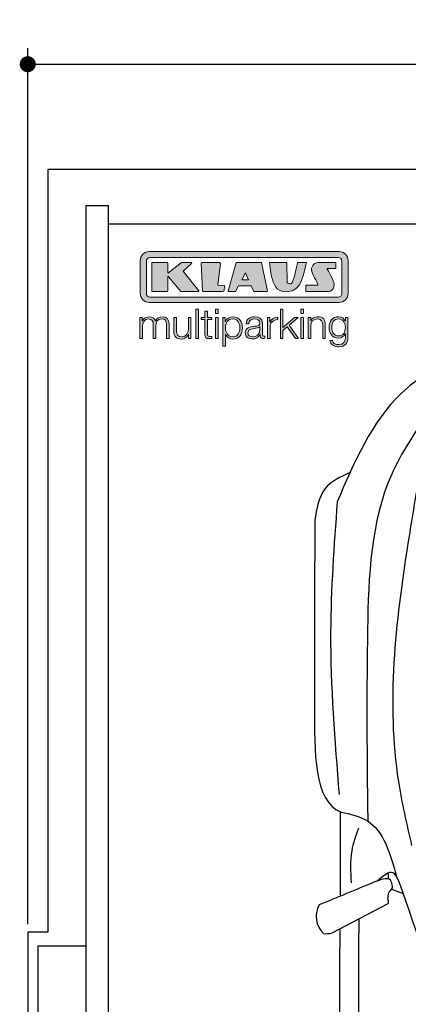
# Model space of a CAD drawing. Header units: millimetres. Extents: x -20 to 5811, y -1152 to 5573.
# Tile 2 of 4: x -20 to 946, y 3121 to 5573. Entities that reach past the tile are written whole.
import ezdxf

# ---------------------------------------------------------------- set-up
doc = ezdxf.new("R2010")
doc.units = ezdxf.units.MM
for name, color, linetype in [('4', 3, 'Continuous'), ('5', 3, 'Continuous'), ('Car', 10, 'Continuous'), ('Logo', 7, 'Continuous')]:
    doc.layers.add(name, color=color, linetype=linetype)
doc.styles.get("Standard").update_dxf_attribs({"font": 'ISOCP.SHX'})
doc.dimstyles.new('GEN-ISO', dxfattribs={"dimscale": 20, "dimtxt": 3.5, "dimasz": 2, "dimexe": 2, "dimexo": 1, "dimgap": 1.5, "dimtad": 1, "dimdec": 1, "dimdsep": 46, "dimtxsty": 'STANDARD', "dimblk": 'PUNKT', "dimcen": 2, "dimclrd": 256, "dimclre": 256, "dimclrt": 2, "dimadec": 0, "dimazin": 0, "dimtp": 0.1, "dimtm": 0.1, "dimtfac": 0.71, "dimtdec": 1, "dimtmove": 2, "dimatfit": 3, "dimldrblk": 'PUNKT', "dimfxl": 1, "dimtolj": 1, "dimarcsym": 0})

# ---------------------------------------------------------------- blocks, each defined once
blk = doc.blocks.new('PUNKT')
at = {"layer": '4', "color": 0, "linetype": 'ByBlock'}
blk.add_line((-0.5, 0), (-1, 0), dxfattribs=at)
at = {"layer": '4', "color": 0, "linetype": 'ByBlock', "const_width": 0.5}
blk.add_lwpolyline([(-0.25, 0, 1), (0.25, 0, 1)], format="xyb", close=True, dxfattribs=at)
blk = doc.blocks.new('*D6')
at = {"layer": '5', "lineweight": -2}
for p, q in [((0, 3320), (0, 5502.1)), ((5300, 3320), (5300, 5502.1)), ((40, 5462.1), (5260, 5462.1))]:
    blk.add_line(p, q, dxfattribs=at)
at = {"layer": 'DEFPOINTS', "color": 0}
for p in [(5300, 5462.1), (0, 3300), (5300, 3300)]:
    blk.add_point(p, dxfattribs=at)
at = {"layer": '5', "lineweight": -2, "xscale": 40, "yscale": 40, "zscale": 40, "rotation": 180}
blk.add_blockref('PUNKT', (0, 5462.1), dxfattribs=at)
at = {"layer": '5', "lineweight": -2, "xscale": 40, "yscale": 40, "zscale": 40}
blk.add_blockref('PUNKT', (5300, 5462.1), dxfattribs=at)
at = {"layer": '5', "color": 2, "insert": (2650, 5527.1), "char_height": 70, "attachment_point": 5}
blk.add_mtext('530', dxfattribs=at)
blk = doc.blocks.new('KLAUS')
at = {"layer": 'Logo'}
h = blk.add_hatch(color=8, dxfattribs=at)
h.dxf.hatch_style = 2
edge = h.paths.add_edge_path()
edge.add_spline(control_points=[(3.6, 29.09), (2.88, 29.09), (2.3, 28.51), (2.3, 27.8), (2.3, 27.8), (2.3, 16.11), (2.3, 16.11), (2.3, 15.39), (2.88, 14.81), (3.6, 14.81), (3.6, 14.81), (71.16, 14.81), (71.16, 14.81), (71.88, 14.81), (72.46, 15.39), (72.46, 16.11), (72.46, 16.11), (72.46, 27.8), (72.46, 27.8), (72.46, 28.51), (71.88, 29.09), (71.16, 29.09), (71.16, 29.09), (3.6, 29.09), (3.6, 29.09), (3.6, 29.09), (3.6, 29.09), (3.6, 29.09)], knot_values=[0, 0, 0, 0, 1, 1, 1, 2, 2, 2, 3, 3, 3, 4, 4, 4, 5, 5, 5, 6, 6, 6, 7, 7, 7, 8, 8, 8, 9, 9, 9, 9], degree=3, periodic=0)
edge = h.paths.add_edge_path()
edge.add_spline(control_points=[(3.35, 31.23), (3.35, 31.23), (71.47, 31.23), (71.47, 31.23), (73.26, 31.23), (74.71, 29.77), (74.71, 27.99), (74.71, 27.99), (74.71, 16.17), (74.71, 16.17), (74.71, 14.38), (73.26, 12.93), (71.47, 12.93), (71.47, 12.93), (3.35, 12.93), (3.35, 12.93), (1.56, 12.93), (0.11, 14.38), (0.11, 16.17), (0.11, 16.17), (0.11, 27.99), (0.11, 27.99), (0.11, 29.77), (1.56, 31.23), (3.35, 31.23), (3.35, 31.23), (3.35, 31.23), (3.35, 31.23)], knot_values=[0, 0, 0, 0, 1, 1, 1, 2, 2, 2, 3, 3, 3, 4, 4, 4, 5, 5, 5, 6, 6, 6, 7, 7, 7, 8, 8, 8, 9, 9, 9, 9], degree=3, periodic=0)
h = blk.add_hatch(color=8, dxfattribs=at)
h.dxf.hatch_style = 2
edge = h.paths.add_edge_path()
edge.add_spline(control_points=[(4.5, 27.33), (4.5, 27.33), (9.7, 27.33), (9.7, 27.33), (9.84, 27.33), (9.96, 27.22), (9.96, 27.08), (9.96, 27.08), (9.96, 23.69), (9.96, 23.69), (9.96, 23.69), (9.94, 23.64), (10.04, 23.59), (10.14, 23.53), (10.2, 23.57), (10.2, 23.57), (10.2, 23.57), (10.51, 23.75), (10.51, 23.75), (10.51, 23.75), (14.94, 27.33), (14.94, 27.33), (14.94, 27.33), (18.41, 27.33), (18.41, 27.33), (18.41, 27.33), (18.49, 27.33), (18.56, 27.2), (18.65, 27.04), (18.53, 26.91), (18.53, 26.91), (18.53, 26.91), (15.49, 24.11), (15.49, 24.11), (15.49, 24.11), (21.14, 17.06), (21.14, 17.06), (21.14, 17.06), (21.13, 16.91), (21.13, 16.91), (21.08, 16.84), (20.99, 16.82), (20.99, 16.82), (20.99, 16.82), (14.7, 16.82), (14.7, 16.82), (14.7, 16.82), (10.26, 22.17), (10.26, 22.17), (10.26, 22.17), (10.19, 22.24), (10.08, 22.21), (9.97, 22.18), (9.96, 22.11), (9.96, 22.11), (9.96, 22.11), (9.96, 17.08), (9.96, 17.08), (9.96, 16.94), (9.84, 16.82), (9.7, 16.82), (9.7, 16.82), (4.5, 16.82), (4.5, 16.82), (4.36, 16.82), (4.25, 16.94), (4.25, 17.08), (4.25, 17.08), (4.25, 27.08), (4.25, 27.08), (4.25, 27.22), (4.36, 27.33), (4.5, 27.33), (4.5, 27.33), (4.5, 27.33), (4.5, 27.33)], knot_values=[0, 0, 0, 0, 1, 1, 1, 2, 2, 2, 3, 3, 3, 4, 4, 4, 5, 5, 5, 6, 6, 6, 7, 7, 7, 8, 8, 8, 9, 9, 9, 10, 10, 10, 11, 11, 11, 12, 12, 12, 13, 13, 13, 14, 14, 14, 15, 15, 15, 16, 16, 16, 17, 17, 17, 18, 18, 18, 19, 19, 19, 20, 20, 20, 21, 21, 21, 22, 22, 22, 23, 23, 23, 24, 24, 24, 25, 25, 25, 25], degree=3, periodic=0)
h = blk.add_hatch(color=8, dxfattribs=at)
h.dxf.hatch_style = 2
h.paths.add_polyline_path([(22.42, 17.06), (21.97, 27.15), (22.24, 27.33), (28.55, 27.33), (28.86, 26.97), (28.01, 19.08), (30.26, 19.07), (30.44, 18.95), (30.08, 16.95), (29.49, 16.82), (22.6, 16.82)])
h = blk.add_hatch(color=8, dxfattribs=at)
h.paths.add_polyline_path([(36.52, 21.01), (38.93, 21.01), (37.87, 23.57)])
h.paths.add_polyline_path([(34.52, 27.33), (43.65, 27.33), (45.76, 16.94), (45.57, 16.82), (40.83, 16.82), (39.89, 18.95), (35.42, 18.95), (34.27, 16.82), (31.78, 16.82), (31.66, 17)])
h = blk.add_hatch(color=8, dxfattribs=at)
h.dxf.hatch_style = 2
edge = h.paths.add_edge_path()
edge.add_spline(control_points=[(52.69, 27.32), (52.69, 27.32), (52.88, 20.14), (52.88, 20.14), (53.01, 19.89), (53.2, 19.77), (53.43, 19.71), (53.91, 19.59), (54.43, 19.57), (54.64, 20.03), (55.23, 21.34), (56.27, 25.45), (56.6, 27.33), (56.6, 27.33), (59.77, 27.33), (59.77, 27.33), (58.77, 23.9), (58.56, 16.82), (52.63, 16.76), (48.72, 16.72), (48.01, 19.35), (47.27, 22.24), (46.89, 23.68), (46.54, 27.33), (46.54, 27.33), (46.54, 27.33), (52.69, 27.32), (52.69, 27.32), (52.69, 27.32), (52.69, 27.32), (52.69, 27.32)], knot_values=[0, 0, 0, 0, 1, 1, 1, 2, 2, 2, 3, 3, 3, 4, 4, 4, 5, 5, 5, 6, 6, 6, 7, 7, 7, 8, 8, 8, 9, 9, 9, 10, 10, 10, 10], degree=3, periodic=0)
h = blk.add_hatch(color=8, dxfattribs=at)
h.dxf.hatch_style = 2
edge = h.paths.add_edge_path()
edge.add_spline(control_points=[(64.46, 27.33), (64.46, 27.33), (70.31, 27.33), (70.31, 27.33), (70.31, 26.52), (70.31, 26.02), (70.31, 25.12), (70.31, 25.12), (67.3, 25.12), (67.3, 25.12), (67.24, 25.04), (67.25, 25.11), (67.25, 24.91), (67.25, 24.88), (69.73, 20.38), (69.73, 19.57), (69.73, 16.4), (67.22, 16.81), (65.9, 16.82), (65.9, 16.82), (59.59, 16.82), (59.59, 16.82), (59.59, 17.76), (59.59, 18.23), (59.59, 19.14), (59.59, 19.14), (63.75, 19.14), (63.75, 19.14), (63.82, 19.22), (63.81, 19.11), (63.81, 19.31), (63.81, 20.32), (61.58, 23.06), (61.58, 24.63), (61.58, 26.33), (62.83, 27.34), (64.46, 27.33), (64.46, 27.33), (64.46, 27.33), (64.46, 27.33)], knot_values=[0, 0, 0, 0, 1, 1, 1, 2, 2, 2, 3, 3, 3, 4, 4, 4, 5, 5, 5, 6, 6, 6, 7, 7, 7, 8, 8, 8, 9, 9, 9, 10, 10, 10, 11, 11, 11, 12, 12, 12, 13, 13, 13, 13], degree=3, periodic=0)
h = blk.add_hatch(color=30, dxfattribs=at)
h.dxf.hatch_style = 2
edge = h.paths.add_edge_path()
edge.add_spline(control_points=[(0, 0), (0, 0), (0.92, 0), (0.92, 0), (0.92, 0), (0.92, 4.22), (0.92, 4.22), (0.94, 5.8), (1.58, 7), (3.18, 7), (4.35, 7), (4.77, 6.15), (4.76, 5.12), (4.76, 5.12), (4.76, 0), (4.76, 0), (4.76, 0), (5.68, 0), (5.68, 0), (5.68, 0), (5.68, 4.27), (5.68, 4.27), (5.68, 5.68), (6.14, 7), (7.73, 7), (9.05, 7), (9.52, 6.32), (9.52, 5.08), (9.52, 5.08), (9.52, 0), (9.52, 0), (9.52, 0), (10.44, 0), (10.44, 0), (10.44, 0), (10.44, 5.12), (10.44, 5.12), (10.44, 6.91), (9.59, 7.77), (7.94, 7.77), (6.94, 7.77), (5.99, 7.29), (5.54, 6.3), (5.26, 7.29), (4.36, 7.77), (3.37, 7.77), (2.17, 7.77), (1.38, 7.19), (0.89, 6.28), (0.89, 6.28), (0.85, 6.28), (0.85, 6.28), (0.85, 6.28), (0.85, 7.55), (0.85, 7.55), (0.85, 7.55), (0, 7.55), (0, 7.55), (0, 7.55), (0, 0), (0, 0), (0, 0), (0, 0), (0, 0)], knot_values=[0, 0, 0, 0, 1, 1, 1, 2, 2, 2, 3, 3, 3, 4, 4, 4, 5, 5, 5, 6, 6, 6, 7, 7, 7, 8, 8, 8, 9, 9, 9, 10, 10, 10, 11, 11, 11, 12, 12, 12, 13, 13, 13, 14, 14, 14, 15, 15, 15, 16, 16, 16, 17, 17, 17, 18, 18, 18, 19, 19, 19, 20, 20, 20, 21, 21, 21, 21], degree=3, periodic=0)
h = blk.add_hatch(color=30, dxfattribs=at)
h.dxf.hatch_style = 2
edge = h.paths.add_edge_path()
edge.add_spline(control_points=[(18.31, 7.55), (18.31, 7.55), (17.39, 7.55), (17.39, 7.55), (17.39, 7.55), (17.39, 3.59), (17.39, 3.59), (17.39, 2.05), (16.7, 0.56), (15.12, 0.56), (13.66, 0.56), (13.15, 1.27), (13.1, 2.64), (13.1, 2.64), (13.1, 7.55), (13.1, 7.55), (13.1, 7.55), (12.18, 7.55), (12.18, 7.55), (12.18, 7.55), (12.18, 2.65), (12.18, 2.65), (12.18, 0.89), (12.93, -0.22), (14.83, -0.22), (15.96, -0.22), (16.95, 0.35), (17.44, 1.36), (17.44, 1.36), (17.47, 1.36), (17.47, 1.36), (17.47, 1.36), (17.47, 0), (17.47, 0), (17.47, 0), (18.31, 0), (18.31, 0), (18.31, 0), (18.31, 7.55), (18.31, 7.55), (18.31, 7.55), (18.31, 7.55), (18.31, 7.55)], knot_values=[0, 0, 0, 0, 1, 1, 1, 2, 2, 2, 3, 3, 3, 4, 4, 4, 5, 5, 5, 6, 6, 6, 7, 7, 7, 8, 8, 8, 9, 9, 9, 10, 10, 10, 11, 11, 11, 12, 12, 12, 13, 13, 13, 14, 14, 14, 14], degree=3, periodic=0)
h = blk.add_hatch(color=30, dxfattribs=at)
h.dxf.hatch_style = 2
h.paths.add_polyline_path([(20.07, 0), (20.99, 0), (20.99, 10.45), (20.07, 10.45)])
h = blk.add_hatch(color=30, dxfattribs=at)
h.dxf.hatch_style = 2
edge = h.paths.add_edge_path()
edge.add_spline(control_points=[(24.22, 9.82), (24.22, 9.82), (23.3, 9.82), (23.3, 9.82), (23.3, 9.82), (23.3, 7.55), (23.3, 7.55), (23.3, 7.55), (21.98, 7.55), (21.98, 7.55), (21.98, 7.55), (21.98, 6.78), (21.98, 6.78), (21.98, 6.78), (23.3, 6.78), (23.3, 6.78), (23.3, 6.78), (23.3, 1.61), (23.3, 1.61), (23.28, 0.32), (23.71, -0.09), (24.94, -0.09), (25.22, -0.09), (25.48, -0.06), (25.76, -0.06), (25.76, -0.06), (25.76, 0.73), (25.76, 0.73), (25.5, 0.7), (25.23, 0.69), (24.97, 0.69), (24.31, 0.73), (24.22, 1.08), (24.22, 1.68), (24.22, 1.68), (24.22, 6.78), (24.22, 6.78), (24.22, 6.78), (25.76, 6.78), (25.76, 6.78), (25.76, 6.78), (25.76, 7.55), (25.76, 7.55), (25.76, 7.55), (24.22, 7.55), (24.22, 7.55), (24.22, 7.55), (24.22, 9.82), (24.22, 9.82), (24.22, 9.82), (24.22, 9.82), (24.22, 9.82)], knot_values=[0, 0, 0, 0, 1, 1, 1, 2, 2, 2, 3, 3, 3, 4, 4, 4, 5, 5, 5, 6, 6, 6, 7, 7, 7, 8, 8, 8, 9, 9, 9, 10, 10, 10, 11, 11, 11, 12, 12, 12, 13, 13, 13, 14, 14, 14, 15, 15, 15, 16, 16, 16, 17, 17, 17, 17], degree=3, periodic=0)
h = blk.add_hatch(color=30, dxfattribs=at)
h.paths.add_polyline_path([(27.1, 0), (28.03, 0), (28.03, 7.55), (27.1, 7.55)])
h.paths.add_polyline_path([(27.1, 8.98), (28.03, 8.98), (28.03, 10.45), (27.1, 10.45)])
h = blk.add_hatch(color=30, dxfattribs=at)
edge = h.paths.add_edge_path()
edge.add_spline(control_points=[(35.84, 3.78), (35.84, 2.21), (35.12, 0.56), (33.37, 0.56), (31.4, 0.56), (30.72, 2.21), (30.72, 3.78), (30.72, 5.49), (31.33, 7), (33.37, 7), (35.12, 7), (35.84, 5.34), (35.84, 3.78), (35.84, 3.78), (35.84, 3.78), (35.84, 3.78)], knot_values=[0, 0, 0, 0, 1, 1, 1, 2, 2, 2, 3, 3, 3, 4, 4, 4, 5, 5, 5, 5], degree=3, periodic=0)
edge = h.paths.add_edge_path()
edge.add_spline(control_points=[(29.79, -2.8), (29.79, -2.8), (30.72, -2.8), (30.72, -2.8), (30.72, -2.8), (30.72, 1.43), (30.72, 1.43), (30.72, 1.43), (30.74, 1.43), (30.74, 1.43), (31.14, 0.35), (32.24, -0.22), (33.37, -0.22), (35.66, -0.22), (36.76, 1.64), (36.76, 3.78), (36.76, 5.91), (35.66, 7.77), (33.37, 7.77), (32.15, 7.77), (31.1, 7.14), (30.67, 6.12), (30.67, 6.12), (30.64, 6.12), (30.64, 6.12), (30.64, 6.12), (30.64, 7.55), (30.64, 7.55), (30.64, 7.55), (29.79, 7.55), (29.79, 7.55), (29.79, 7.55), (29.79, -2.8), (29.79, -2.8), (29.79, -2.8), (29.79, -2.8), (29.79, -2.8)], knot_values=[0, 0, 0, 0, 1, 1, 1, 2, 2, 2, 3, 3, 3, 4, 4, 4, 5, 5, 5, 6, 6, 6, 7, 7, 7, 8, 8, 8, 9, 9, 9, 10, 10, 10, 11, 11, 11, 12, 12, 12, 12], degree=3, periodic=0)
h = blk.add_hatch(color=30, dxfattribs=at)
edge = h.paths.add_edge_path()
edge.add_spline(control_points=[(43.03, 2.93), (43.04, 1.45), (41.8, 0.56), (40.39, 0.56), (39.53, 0.56), (38.71, 1.13), (38.71, 2.05), (38.71, 3.53), (40.66, 3.51), (42.22, 3.79), (42.47, 3.84), (42.88, 3.91), (43, 4.13), (43, 4.13), (43.03, 4.13), (43.03, 4.13), (43.03, 4.13), (43.03, 2.93), (43.03, 2.93), (43.03, 2.93), (43.03, 2.93), (43.03, 2.93)], knot_values=[0, 0, 0, 0, 1, 1, 1, 2, 2, 2, 3, 3, 3, 4, 4, 4, 5, 5, 5, 6, 6, 6, 7, 7, 7, 7], degree=3, periodic=0)
edge = h.paths.add_edge_path()
edge.add_spline(control_points=[(39.03, 5.24), (39.06, 6.47), (39.91, 7), (41.05, 7), (42.14, 7), (43.03, 6.69), (43.03, 5.45), (43.03, 4.61), (42.6, 4.51), (41.84, 4.42), (39.85, 4.19), (37.79, 4.11), (37.79, 1.99), (37.79, 0.47), (38.93, -0.22), (40.32, -0.22), (41.77, -0.22), (42.43, 0.34), (43.07, 1.32), (43.07, 1.32), (43.1, 1.32), (43.1, 1.32), (43.1, 0.53), (43.25, 0), (44.19, 0), (44.43, 0), (44.58, 0.01), (44.79, 0.06), (44.79, 0.06), (44.79, 0.83), (44.79, 0.83), (44.71, 0.81), (44.6, 0.78), (44.49, 0.78), (44.13, 0.78), (43.95, 0.98), (43.95, 1.33), (43.95, 1.33), (43.95, 5.34), (43.95, 5.34), (43.95, 7.36), (42.5, 7.77), (41.17, 7.77), (39.44, 7.77), (38.2, 7.01), (38.11, 5.24), (38.11, 5.24), (39.03, 5.24), (39.03, 5.24), (39.03, 5.24), (39.03, 5.24), (39.03, 5.24)], knot_values=[0, 0, 0, 0, 1, 1, 1, 2, 2, 2, 3, 3, 3, 4, 4, 4, 5, 5, 5, 6, 6, 6, 7, 7, 7, 8, 8, 8, 9, 9, 9, 10, 10, 10, 11, 11, 11, 12, 12, 12, 13, 13, 13, 14, 14, 14, 15, 15, 15, 16, 16, 16, 17, 17, 17, 17], degree=3, periodic=0)
h = blk.add_hatch(color=30, dxfattribs=at)
h.dxf.hatch_style = 2
edge = h.paths.add_edge_path()
edge.add_spline(control_points=[(45.79, 0), (45.79, 0), (46.71, 0), (46.71, 0), (46.71, 0), (46.71, 4.03), (46.71, 4.03), (46.71, 5.59), (47.85, 6.82), (49.52, 6.73), (49.52, 6.73), (49.52, 7.66), (49.52, 7.66), (48.16, 7.72), (47.14, 7), (46.67, 5.78), (46.67, 5.78), (46.64, 5.78), (46.64, 5.78), (46.64, 5.78), (46.64, 7.55), (46.64, 7.55), (46.64, 7.55), (45.79, 7.55), (45.79, 7.55), (45.79, 7.55), (45.79, 0), (45.79, 0), (45.79, 0), (45.79, 0), (45.79, 0)], knot_values=[0, 0, 0, 0, 1, 1, 1, 2, 2, 2, 3, 3, 3, 4, 4, 4, 5, 5, 5, 6, 6, 6, 7, 7, 7, 8, 8, 8, 9, 9, 9, 10, 10, 10, 10], degree=3, periodic=0)
h = blk.add_hatch(color=30, dxfattribs=at)
h.dxf.hatch_style = 2
h.paths.add_polyline_path([(50.4, 0), (51.32, 0), (51.32, 2.87), (52.82, 4.11), (55.8, 0), (56.96, 0), (53.52, 4.76), (56.74, 7.55), (55.51, 7.55), (51.32, 3.89), (51.32, 10.45), (50.4, 10.45)])
h = blk.add_hatch(color=30, dxfattribs=at)
h.paths.add_polyline_path([(57.74, 0), (58.66, 0), (58.66, 7.55), (57.74, 7.55)])
h.paths.add_polyline_path([(57.74, 8.98), (58.66, 8.98), (58.66, 10.45), (57.74, 10.45)])
h = blk.add_hatch(color=30, dxfattribs=at)
h.dxf.hatch_style = 2
edge = h.paths.add_edge_path()
edge.add_spline(control_points=[(60.41, 0), (60.41, 0), (61.33, 0), (61.33, 0), (61.33, 0), (61.33, 4.41), (61.33, 4.41), (61.36, 5.89), (62.24, 7), (63.7, 7), (65.2, 7), (65.62, 6.02), (65.62, 4.71), (65.62, 4.71), (65.62, 0), (65.62, 0), (65.62, 0), (66.54, 0), (66.54, 0), (66.54, 0), (66.54, 4.86), (66.54, 4.86), (66.54, 6.66), (65.9, 7.77), (63.78, 7.77), (62.71, 7.77), (61.7, 7.16), (61.36, 6.25), (61.36, 6.25), (61.33, 6.25), (61.33, 6.25), (61.33, 6.25), (61.33, 7.55), (61.33, 7.55), (61.33, 7.55), (60.41, 7.55), (60.41, 7.55), (60.41, 7.55), (60.41, 0), (60.41, 0), (60.41, 0), (60.41, 0), (60.41, 0)], knot_values=[0, 0, 0, 0, 1, 1, 1, 2, 2, 2, 3, 3, 3, 4, 4, 4, 5, 5, 5, 6, 6, 6, 7, 7, 7, 8, 8, 8, 9, 9, 9, 10, 10, 10, 11, 11, 11, 12, 12, 12, 13, 13, 13, 14, 14, 14, 14], degree=3, periodic=0)
h = blk.add_hatch(color=30, dxfattribs=at)
edge = h.paths.add_edge_path()
edge.add_spline(control_points=[(71.32, 0.86), (69.62, 0.86), (68.83, 2.34), (68.83, 3.86), (68.83, 5.43), (69.56, 7), (71.32, 7), (73.06, 7), (73.75, 5.34), (73.75, 3.86), (73.75, 2.33), (72.91, 0.86), (71.32, 0.86), (71.32, 0.86), (71.32, 0.86), (71.32, 0.86)], knot_values=[0, 0, 0, 0, 1, 1, 1, 2, 2, 2, 3, 3, 3, 4, 4, 4, 5, 5, 5, 5], degree=3, periodic=0)
edge = h.paths.add_edge_path()
edge.add_spline(control_points=[(74.67, 7.55), (74.67, 7.55), (73.75, 7.55), (73.75, 7.55), (73.75, 7.55), (73.75, 6.25), (73.75, 6.25), (73.75, 6.25), (73.72, 6.25), (73.72, 6.25), (73.35, 7.09), (72.41, 7.77), (71.32, 7.77), (69.13, 7.77), (67.9, 6.05), (67.9, 3.97), (67.9, 1.82), (68.9, 0.09), (71.32, 0.09), (72.4, 0.09), (73.29, 0.72), (73.72, 1.64), (73.72, 1.64), (73.75, 1.64), (73.75, 1.64), (73.75, 1.64), (73.75, 0.61), (73.75, 0.61), (73.75, -1.23), (73.01, -2.24), (71.32, -2.24), (70.29, -2.24), (69.31, -1.85), (69.1, -0.73), (69.1, -0.73), (68.18, -0.73), (68.18, -0.73), (68.31, -2.34), (69.81, -3.02), (71.32, -3.02), (73.79, -3.02), (74.65, -1.64), (74.67, 0.61), (74.67, 0.61), (74.67, 7.55), (74.67, 7.55), (74.67, 7.55), (74.67, 7.55), (74.67, 7.55)], knot_values=[0, 0, 0, 0, 1, 1, 1, 2, 2, 2, 3, 3, 3, 4, 4, 4, 5, 5, 5, 6, 6, 6, 7, 7, 7, 8, 8, 8, 9, 9, 9, 10, 10, 10, 11, 11, 11, 12, 12, 12, 13, 13, 13, 14, 14, 14, 15, 15, 15, 16, 16, 16, 16], degree=3, periodic=0)
at = {"layer": 'Logo', "lineweight": 0}
for points in [[(22.42, 17.06), (21.97, 27.15), (22.24, 27.33), (28.55, 27.33), (28.86, 26.97), (28.01, 19.08), (30.26, 19.07), (30.44, 18.95), (30.08, 16.95), (29.49, 16.82), (22.6, 16.82), (22.42, 17.06), (22.42, 17.06)], [(34.52, 27.33), (43.65, 27.33), (45.76, 16.94), (45.57, 16.82), (40.83, 16.82), (39.89, 18.95), (35.42, 18.95), (34.27, 16.82), (31.78, 16.82), (31.66, 17), (34.52, 27.33), (34.52, 27.33)], [(36.52, 21.01), (38.93, 21.01), (37.87, 23.57), (36.52, 21.01), (36.52, 21.01)], [(20.07, 0), (20.99, 0), (20.99, 10.45), (20.07, 10.45), (20.07, 0), (20.07, 0)], [(27.1, 8.98), (28.03, 8.98), (28.03, 10.45), (27.1, 10.45), (27.1, 8.98), (27.1, 8.98)], [(27.1, 0), (28.03, 0), (28.03, 7.55), (27.1, 7.55), (27.1, 0), (27.1, 0)], [(50.4, 0), (51.32, 0), (51.32, 2.87), (52.82, 4.11), (55.8, 0), (56.96, 0), (53.52, 4.76), (56.74, 7.55), (55.51, 7.55), (51.32, 3.89), (51.32, 10.45), (50.4, 10.45), (50.4, 0), (50.4, 0)], [(57.74, 8.98), (58.66, 8.98), (58.66, 10.45), (57.74, 10.45), (57.74, 8.98), (57.74, 8.98)], [(57.74, 0), (58.66, 0), (58.66, 7.55), (57.74, 7.55), (57.74, 0), (57.74, 0)]]:
    blk.add_lwpolyline(points, dxfattribs=at)
for points, knots in [([(3.35, 31.23), (3.35, 31.23), (71.47, 31.23), (71.47, 31.23), (73.26, 31.23), (74.71, 29.77), (74.71, 27.99), (74.71, 27.99), (74.71, 16.17), (74.71, 16.17), (74.71, 14.38), (73.26, 12.93), (71.47, 12.93), (71.47, 12.93), (3.35, 12.93), (3.35, 12.93), (1.56, 12.93), (0.11, 14.38), (0.11, 16.17), (0.11, 16.17), (0.11, 27.99), (0.11, 27.99), (0.11, 29.77), (1.56, 31.23), (3.35, 31.23), (3.35, 31.23), (3.35, 31.23), (3.35, 31.23)], [0, 0, 0, 0, 1, 1, 1, 2, 2, 2, 3, 3, 3, 4, 4, 4, 5, 5, 5, 6, 6, 6, 7, 7, 7, 8, 8, 8, 9, 9, 9, 9]), ([(3.6, 29.09), (2.88, 29.09), (2.3, 28.51), (2.3, 27.8), (2.3, 27.8), (2.3, 16.11), (2.3, 16.11), (2.3, 15.39), (2.88, 14.81), (3.6, 14.81), (3.6, 14.81), (71.16, 14.81), (71.16, 14.81), (71.88, 14.81), (72.46, 15.39), (72.46, 16.11), (72.46, 16.11), (72.46, 27.8), (72.46, 27.8), (72.46, 28.51), (71.88, 29.09), (71.16, 29.09), (71.16, 29.09), (3.6, 29.09), (3.6, 29.09), (3.6, 29.09), (3.6, 29.09), (3.6, 29.09)], [0, 0, 0, 0, 1, 1, 1, 2, 2, 2, 3, 3, 3, 4, 4, 4, 5, 5, 5, 6, 6, 6, 7, 7, 7, 8, 8, 8, 9, 9, 9, 9]), ([(4.5, 27.33), (4.5, 27.33), (9.7, 27.33), (9.7, 27.33), (9.84, 27.33), (9.96, 27.22), (9.96, 27.08), (9.96, 27.08), (9.96, 23.69), (9.96, 23.69), (9.96, 23.69), (9.94, 23.64), (10.04, 23.59), (10.14, 23.53), (10.2, 23.57), (10.2, 23.57), (10.2, 23.57), (10.51, 23.75), (10.51, 23.75), (10.51, 23.75), (14.94, 27.33), (14.94, 27.33), (14.94, 27.33), (18.41, 27.33), (18.41, 27.33), (18.41, 27.33), (18.49, 27.33), (18.56, 27.2), (18.65, 27.04), (18.53, 26.91), (18.53, 26.91), (18.53, 26.91), (15.49, 24.11), (15.49, 24.11), (15.49, 24.11), (21.14, 17.06), (21.14, 17.06), (21.14, 17.06), (21.13, 16.91), (21.13, 16.91), (21.08, 16.84), (20.99, 16.82), (20.99, 16.82), (20.99, 16.82), (14.7, 16.82), (14.7, 16.82), (14.7, 16.82), (10.26, 22.17), (10.26, 22.17), (10.26, 22.17), (10.19, 22.24), (10.08, 22.21), (9.97, 22.18), (9.96, 22.11), (9.96, 22.11), (9.96, 22.11), (9.96, 17.08), (9.96, 17.08), (9.96, 16.94), (9.84, 16.82), (9.7, 16.82), (9.7, 16.82), (4.5, 16.82), (4.5, 16.82), (4.36, 16.82), (4.25, 16.94), (4.25, 17.08), (4.25, 17.08), (4.25, 27.08), (4.25, 27.08), (4.25, 27.22), (4.36, 27.33), (4.5, 27.33), (4.5, 27.33), (4.5, 27.33), (4.5, 27.33)], [0, 0, 0, 0, 1, 1, 1, 2, 2, 2, 3, 3, 3, 4, 4, 4, 5, 5, 5, 6, 6, 6, 7, 7, 7, 8, 8, 8, 9, 9, 9, 10, 10, 10, 11, 11, 11, 12, 12, 12, 13, 13, 13, 14, 14, 14, 15, 15, 15, 16, 16, 16, 17, 17, 17, 18, 18, 18, 19, 19, 19, 20, 20, 20, 21, 21, 21, 22, 22, 22, 23, 23, 23, 24, 24, 24, 25, 25, 25, 25]), ([(52.69, 27.32), (52.69, 27.32), (52.88, 20.14), (52.88, 20.14), (53.01, 19.89), (53.2, 19.77), (53.43, 19.71), (53.91, 19.59), (54.43, 19.57), (54.64, 20.03), (55.23, 21.34), (56.27, 25.45), (56.6, 27.33), (56.6, 27.33), (59.77, 27.33), (59.77, 27.33), (58.77, 23.9), (58.56, 16.82), (52.63, 16.76), (48.72, 16.72), (48.01, 19.35), (47.27, 22.24), (46.89, 23.68), (46.54, 27.33), (46.54, 27.33), (46.54, 27.33), (52.69, 27.32), (52.69, 27.32), (52.69, 27.32), (52.69, 27.32), (52.69, 27.32)], [0, 0, 0, 0, 1, 1, 1, 2, 2, 2, 3, 3, 3, 4, 4, 4, 5, 5, 5, 6, 6, 6, 7, 7, 7, 8, 8, 8, 9, 9, 9, 10, 10, 10, 10]), ([(64.46, 27.33), (64.46, 27.33), (70.31, 27.33), (70.31, 27.33), (70.31, 26.52), (70.31, 26.02), (70.31, 25.12), (70.31, 25.12), (67.3, 25.12), (67.3, 25.12), (67.24, 25.04), (67.25, 25.11), (67.25, 24.91), (67.25, 24.88), (69.73, 20.38), (69.73, 19.57), (69.73, 16.4), (67.22, 16.81), (65.9, 16.82), (65.9, 16.82), (59.59, 16.82), (59.59, 16.82), (59.59, 17.76), (59.59, 18.23), (59.59, 19.14), (59.59, 19.14), (63.75, 19.14), (63.75, 19.14), (63.82, 19.22), (63.81, 19.11), (63.81, 19.31), (63.81, 20.32), (61.58, 23.06), (61.58, 24.63), (61.58, 26.33), (62.83, 27.34), (64.46, 27.33), (64.46, 27.33), (64.46, 27.33), (64.46, 27.33)], [0, 0, 0, 0, 1, 1, 1, 2, 2, 2, 3, 3, 3, 4, 4, 4, 5, 5, 5, 6, 6, 6, 7, 7, 7, 8, 8, 8, 9, 9, 9, 10, 10, 10, 11, 11, 11, 12, 12, 12, 13, 13, 13, 13]), ([(0, 0), (0, 0), (0.92, 0), (0.92, 0), (0.92, 0), (0.92, 4.22), (0.92, 4.22), (0.94, 5.8), (1.58, 7), (3.18, 7), (4.35, 7), (4.77, 6.15), (4.76, 5.12), (4.76, 5.12), (4.76, 0), (4.76, 0), (4.76, 0), (5.68, 0), (5.68, 0), (5.68, 0), (5.68, 4.27), (5.68, 4.27), (5.68, 5.68), (6.14, 7), (7.73, 7), (9.05, 7), (9.52, 6.32), (9.52, 5.08), (9.52, 5.08), (9.52, 0), (9.52, 0), (9.52, 0), (10.44, 0), (10.44, 0), (10.44, 0), (10.44, 5.12), (10.44, 5.12), (10.44, 6.91), (9.59, 7.77), (7.94, 7.77), (6.94, 7.77), (5.99, 7.29), (5.54, 6.3), (5.26, 7.29), (4.36, 7.77), (3.37, 7.77), (2.17, 7.77), (1.38, 7.19), (0.89, 6.28), (0.89, 6.28), (0.85, 6.28), (0.85, 6.28), (0.85, 6.28), (0.85, 7.55), (0.85, 7.55), (0.85, 7.55), (0, 7.55), (0, 7.55), (0, 7.55), (0, 0), (0, 0), (0, 0), (0, 0), (0, 0)], [0, 0, 0, 0, 1, 1, 1, 2, 2, 2, 3, 3, 3, 4, 4, 4, 5, 5, 5, 6, 6, 6, 7, 7, 7, 8, 8, 8, 9, 9, 9, 10, 10, 10, 11, 11, 11, 12, 12, 12, 13, 13, 13, 14, 14, 14, 15, 15, 15, 16, 16, 16, 17, 17, 17, 18, 18, 18, 19, 19, 19, 20, 20, 20, 21, 21, 21, 21]), ([(18.31, 7.55), (18.31, 7.55), (17.39, 7.55), (17.39, 7.55), (17.39, 7.55), (17.39, 3.59), (17.39, 3.59), (17.39, 2.05), (16.7, 0.56), (15.12, 0.56), (13.66, 0.56), (13.15, 1.27), (13.1, 2.64), (13.1, 2.64), (13.1, 7.55), (13.1, 7.55), (13.1, 7.55), (12.18, 7.55), (12.18, 7.55), (12.18, 7.55), (12.18, 2.65), (12.18, 2.65), (12.18, 0.89), (12.93, -0.22), (14.83, -0.22), (15.96, -0.22), (16.95, 0.35), (17.44, 1.36), (17.44, 1.36), (17.47, 1.36), (17.47, 1.36), (17.47, 1.36), (17.47, 0), (17.47, 0), (17.47, 0), (18.31, 0), (18.31, 0), (18.31, 0), (18.31, 7.55), (18.31, 7.55), (18.31, 7.55), (18.31, 7.55), (18.31, 7.55)], [0, 0, 0, 0, 1, 1, 1, 2, 2, 2, 3, 3, 3, 4, 4, 4, 5, 5, 5, 6, 6, 6, 7, 7, 7, 8, 8, 8, 9, 9, 9, 10, 10, 10, 11, 11, 11, 12, 12, 12, 13, 13, 13, 14, 14, 14, 14]), ([(24.22, 9.82), (24.22, 9.82), (23.3, 9.82), (23.3, 9.82), (23.3, 9.82), (23.3, 7.55), (23.3, 7.55), (23.3, 7.55), (21.98, 7.55), (21.98, 7.55), (21.98, 7.55), (21.98, 6.78), (21.98, 6.78), (21.98, 6.78), (23.3, 6.78), (23.3, 6.78), (23.3, 6.78), (23.3, 1.61), (23.3, 1.61), (23.28, 0.32), (23.71, -0.09), (24.94, -0.09), (25.22, -0.09), (25.48, -0.06), (25.76, -0.06), (25.76, -0.06), (25.76, 0.73), (25.76, 0.73), (25.5, 0.7), (25.23, 0.69), (24.97, 0.69), (24.31, 0.73), (24.22, 1.08), (24.22, 1.68), (24.22, 1.68), (24.22, 6.78), (24.22, 6.78), (24.22, 6.78), (25.76, 6.78), (25.76, 6.78), (25.76, 6.78), (25.76, 7.55), (25.76, 7.55), (25.76, 7.55), (24.22, 7.55), (24.22, 7.55), (24.22, 7.55), (24.22, 9.82), (24.22, 9.82), (24.22, 9.82), (24.22, 9.82), (24.22, 9.82)], [0, 0, 0, 0, 1, 1, 1, 2, 2, 2, 3, 3, 3, 4, 4, 4, 5, 5, 5, 6, 6, 6, 7, 7, 7, 8, 8, 8, 9, 9, 9, 10, 10, 10, 11, 11, 11, 12, 12, 12, 13, 13, 13, 14, 14, 14, 15, 15, 15, 16, 16, 16, 17, 17, 17, 17]), ([(29.79, -2.8), (29.79, -2.8), (30.72, -2.8), (30.72, -2.8), (30.72, -2.8), (30.72, 1.43), (30.72, 1.43), (30.72, 1.43), (30.74, 1.43), (30.74, 1.43), (31.14, 0.35), (32.24, -0.22), (33.37, -0.22), (35.66, -0.22), (36.76, 1.64), (36.76, 3.78), (36.76, 5.91), (35.66, 7.77), (33.37, 7.77), (32.15, 7.77), (31.1, 7.14), (30.67, 6.12), (30.67, 6.12), (30.64, 6.12), (30.64, 6.12), (30.64, 6.12), (30.64, 7.55), (30.64, 7.55), (30.64, 7.55), (29.79, 7.55), (29.79, 7.55), (29.79, 7.55), (29.79, -2.8), (29.79, -2.8), (29.79, -2.8), (29.79, -2.8), (29.79, -2.8)], [0, 0, 0, 0, 1, 1, 1, 2, 2, 2, 3, 3, 3, 4, 4, 4, 5, 5, 5, 6, 6, 6, 7, 7, 7, 8, 8, 8, 9, 9, 9, 10, 10, 10, 11, 11, 11, 12, 12, 12, 12]), ([(39.03, 5.24), (39.06, 6.47), (39.91, 7), (41.05, 7), (42.14, 7), (43.03, 6.69), (43.03, 5.45), (43.03, 4.61), (42.6, 4.51), (41.84, 4.42), (39.85, 4.19), (37.79, 4.11), (37.79, 1.99), (37.79, 0.47), (38.93, -0.22), (40.32, -0.22), (41.77, -0.22), (42.43, 0.34), (43.07, 1.32), (43.07, 1.32), (43.1, 1.32), (43.1, 1.32), (43.1, 0.53), (43.25, 0), (44.19, 0), (44.43, 0), (44.58, 0.01), (44.79, 0.06), (44.79, 0.06), (44.79, 0.83), (44.79, 0.83), (44.71, 0.81), (44.6, 0.78), (44.49, 0.78), (44.13, 0.78), (43.95, 0.98), (43.95, 1.33), (43.95, 1.33), (43.95, 5.34), (43.95, 5.34), (43.95, 7.36), (42.5, 7.77), (41.17, 7.77), (39.44, 7.77), (38.2, 7.01), (38.11, 5.24), (38.11, 5.24), (39.03, 5.24), (39.03, 5.24), (39.03, 5.24), (39.03, 5.24), (39.03, 5.24)], [0, 0, 0, 0, 1, 1, 1, 2, 2, 2, 3, 3, 3, 4, 4, 4, 5, 5, 5, 6, 6, 6, 7, 7, 7, 8, 8, 8, 9, 9, 9, 10, 10, 10, 11, 11, 11, 12, 12, 12, 13, 13, 13, 14, 14, 14, 15, 15, 15, 16, 16, 16, 17, 17, 17, 17]), ([(45.79, 0), (45.79, 0), (46.71, 0), (46.71, 0), (46.71, 0), (46.71, 4.03), (46.71, 4.03), (46.71, 5.59), (47.85, 6.82), (49.52, 6.73), (49.52, 6.73), (49.52, 7.66), (49.52, 7.66), (48.16, 7.72), (47.14, 7), (46.67, 5.78), (46.67, 5.78), (46.64, 5.78), (46.64, 5.78), (46.64, 5.78), (46.64, 7.55), (46.64, 7.55), (46.64, 7.55), (45.79, 7.55), (45.79, 7.55), (45.79, 7.55), (45.79, 0), (45.79, 0), (45.79, 0), (45.79, 0), (45.79, 0)], [0, 0, 0, 0, 1, 1, 1, 2, 2, 2, 3, 3, 3, 4, 4, 4, 5, 5, 5, 6, 6, 6, 7, 7, 7, 8, 8, 8, 9, 9, 9, 10, 10, 10, 10]), ([(60.41, 0), (60.41, 0), (61.33, 0), (61.33, 0), (61.33, 0), (61.33, 4.41), (61.33, 4.41), (61.36, 5.89), (62.24, 7), (63.7, 7), (65.2, 7), (65.62, 6.02), (65.62, 4.71), (65.62, 4.71), (65.62, 0), (65.62, 0), (65.62, 0), (66.54, 0), (66.54, 0), (66.54, 0), (66.54, 4.86), (66.54, 4.86), (66.54, 6.66), (65.9, 7.77), (63.78, 7.77), (62.71, 7.77), (61.7, 7.16), (61.36, 6.25), (61.36, 6.25), (61.33, 6.25), (61.33, 6.25), (61.33, 6.25), (61.33, 7.55), (61.33, 7.55), (61.33, 7.55), (60.41, 7.55), (60.41, 7.55), (60.41, 7.55), (60.41, 0), (60.41, 0), (60.41, 0), (60.41, 0), (60.41, 0)], [0, 0, 0, 0, 1, 1, 1, 2, 2, 2, 3, 3, 3, 4, 4, 4, 5, 5, 5, 6, 6, 6, 7, 7, 7, 8, 8, 8, 9, 9, 9, 10, 10, 10, 11, 11, 11, 12, 12, 12, 13, 13, 13, 14, 14, 14, 14]), ([(74.67, 7.55), (74.67, 7.55), (73.75, 7.55), (73.75, 7.55), (73.75, 7.55), (73.75, 6.25), (73.75, 6.25), (73.75, 6.25), (73.72, 6.25), (73.72, 6.25), (73.35, 7.09), (72.41, 7.77), (71.32, 7.77), (69.13, 7.77), (67.9, 6.05), (67.9, 3.97), (67.9, 1.82), (68.9, 0.09), (71.32, 0.09), (72.4, 0.09), (73.29, 0.72), (73.72, 1.64), (73.72, 1.64), (73.75, 1.64), (73.75, 1.64), (73.75, 1.64), (73.75, 0.61), (73.75, 0.61), (73.75, -1.23), (73.01, -2.24), (71.32, -2.24), (70.29, -2.24), (69.31, -1.85), (69.1, -0.73), (69.1, -0.73), (68.18, -0.73), (68.18, -0.73), (68.31, -2.34), (69.81, -3.02), (71.32, -3.02), (73.79, -3.02), (74.65, -1.64), (74.67, 0.61), (74.67, 0.61), (74.67, 7.55), (74.67, 7.55), (74.67, 7.55), (74.67, 7.55), (74.67, 7.55)], [0, 0, 0, 0, 1, 1, 1, 2, 2, 2, 3, 3, 3, 4, 4, 4, 5, 5, 5, 6, 6, 6, 7, 7, 7, 8, 8, 8, 9, 9, 9, 10, 10, 10, 11, 11, 11, 12, 12, 12, 13, 13, 13, 14, 14, 14, 15, 15, 15, 16, 16, 16, 16]), ([(35.84, 3.78), (35.84, 2.21), (35.12, 0.56), (33.37, 0.56), (31.4, 0.56), (30.72, 2.21), (30.72, 3.78), (30.72, 5.49), (31.33, 7), (33.37, 7), (35.12, 7), (35.84, 5.34), (35.84, 3.78), (35.84, 3.78), (35.84, 3.78), (35.84, 3.78)], [0, 0, 0, 0, 1, 1, 1, 2, 2, 2, 3, 3, 3, 4, 4, 4, 5, 5, 5, 5]), ([(43.03, 2.93), (43.04, 1.45), (41.8, 0.56), (40.39, 0.56), (39.53, 0.56), (38.71, 1.13), (38.71, 2.05), (38.71, 3.53), (40.66, 3.51), (42.22, 3.79), (42.47, 3.84), (42.88, 3.91), (43, 4.13), (43, 4.13), (43.03, 4.13), (43.03, 4.13), (43.03, 4.13), (43.03, 2.93), (43.03, 2.93), (43.03, 2.93), (43.03, 2.93), (43.03, 2.93)], [0, 0, 0, 0, 1, 1, 1, 2, 2, 2, 3, 3, 3, 4, 4, 4, 5, 5, 5, 6, 6, 6, 7, 7, 7, 7]), ([(71.32, 0.86), (69.62, 0.86), (68.83, 2.34), (68.83, 3.86), (68.83, 5.43), (69.56, 7), (71.32, 7), (73.06, 7), (73.75, 5.34), (73.75, 3.86), (73.75, 2.33), (72.91, 0.86), (71.32, 0.86), (71.32, 0.86), (71.32, 0.86), (71.32, 0.86)], [0, 0, 0, 0, 1, 1, 1, 2, 2, 2, 3, 3, 3, 4, 4, 4, 5, 5, 5, 5])]:
    blk.add_open_spline(points, degree=3, knots=knots, dxfattribs=at)

msp = doc.modelspace()

# ---------------------------------------------------------------- linework, layer by layer
msp.add_line((5100, 5063.5), (200, 5063.5))
msp.add_lwpolyline([(5300, 3300), (5250, 3300), (5250, 5200), (50, 5200), (50, 3300), (0, 3300), (0, 1400), (50, 1400), (50, 0), (5250, 0), (5250, 1400), (5300, 1400)], close=True)
for points in [[(145, 250), (145, 5110)], [(145, 5110), (200, 5110), (200, 30), (172.5, 30)], [(200, 5110), (200, 30)], [(145, 3265), (25, 3265), (25, 1465), (145, 1465)]]:
    msp.add_lwpolyline(points)
at = {"layer": 'Car'}
for p, q in [((844.91, 3618.84), (845.88, 3576.78)), ((777.56, 3392.25), (777.72, 3599.69)), ((897.35, 3432.77), (896.93, 3447.55)), ((904.58, 3407.26), (933.48, 3396.22)), ((756.83, 3298.3), (896.81, 3371.46))]:
    msp.add_line(p, q, dxfattribs=at)
for centre, radius, start, end in [((-4913.27, 1344.29), 6197.21, 15.945352, 19.596216), ((775.78, 3339.52), 58.46, 150.8177, 226.89798), ((742.39, 3352.08), 55.62, 263.23473, 285.08957)]:
    msp.add_arc(centre, radius, start, end, dxfattribs=at)
for points, knots in [([(1066.66, 4738.66), (1017.69, 4709.21), (877.53, 4624.93), (812.21, 4471.55), (769.71, 4371.76)], [0, 0, 0, 0, 168.365537, 481.9023638, 481.9023638, 481.9023638, 481.9023638]), ([(995.71, 4592.9), (962.31, 4543.45), (855.1, 4384.67), (841.55, 4035.51), (843.75, 3762.56), (844.91, 3618.84)], [0, 0, 0, 0, 177.0434798, 568.3902132, 1003.585748, 1003.585748, 1003.585748, 1003.585748]), ([(801.75, 4445.4), (778.08, 4434.36), (727.44, 4410.73), (718.52, 4355.02), (713.77, 4325.35)], [0, 0, 0, 0, 73.7718993, 157.8289351, 157.8289351, 157.8289351, 157.8289351]), ([(955.69, 3515.77), (943.36, 3568.9), (886.22, 3814.98), (921.53, 4123.58), (962.5, 4367.76), (970.82, 4417.38)], [0, 0, 0, 0, 163.2605713, 756.2228172, 907.4390255, 907.4390255, 907.4390255, 907.4390255]), ([(769.71, 4371.76), (761.76, 4263.31), (743.96, 4020.44), (763.62, 3777.6), (774.51, 3643.2)], [0, 0, 0, 0, 325.7557226, 729.5213164, 729.5213164, 729.5213164, 729.5213164]), ([(777.72, 3599.69), (777.95, 3599.62), (778.56, 3599.44), (779.19, 3599.42), (779.59, 3599.4)], [0, 0, 0, 0, 0.7157941, 1.8958435, 1.8958435, 1.8958435, 1.8958435]), ([(779.59, 3599.4), (802.65, 3594.22), (879.06, 3577.07), (901.37, 3496.08), (916.95, 3439.55)], [0, 0, 0, 0, 67.7242349, 224.3316277, 224.3316277, 224.3316277, 224.3316277]), ([(822.8, 3559.29), (815.95, 3540.63), (799.91, 3496.9), (802.71, 3450.21), (804.32, 3423.45)], [0, 0, 0, 0, 59.065939, 138.3898169, 138.3898169, 138.3898169, 138.3898169]), ([(907.45, 3413.13), (906.44, 3419.81), (903.06, 3442.23), (873.95, 3428.99), (860.8, 3424.45)], [0, 0, 0, 0, 17.6737612, 59.3906544, 59.3906544, 59.3906544, 59.3906544]), ([(925, 3422.77), (920.12, 3433.89), (908.15, 3461.2), (883.73, 3440.05), (869.25, 3427.51)], [0, 0, 0, 0, 30.3325988, 74.4848098, 74.4848098, 74.4848098, 74.4848098]), ([(903.55, 3406.15), (905.01, 3407.39), (907.25, 3409.3), (907.4, 3412.14), (907.45, 3413.13)], [0, 0, 0, 0, 5.3936357, 8.285754, 8.285754, 8.285754, 8.285754]), ([(896.01, 3383.62), (896.06, 3388.77), (896.14, 3397.24), (901.47, 3403.65), (903.55, 3406.15)], [0, 0, 0, 0, 14.8396852, 24.3889735, 24.3889735, 24.3889735, 24.3889735]), ([(896.81, 3371.46), (897.29, 3372.91), (898.62, 3376.97), (895.72, 3380.97), (896.01, 3383.62)], [0, 0, 0, 0, 4.4179874, 12.4309043, 12.4309043, 12.4309043, 12.4309043]), ([(924.95, 762.92), (903.63, 979.19), (819.64, 1831.3), (822.12, 2688.25), (823.97, 3327.7)], [0, 0, 0, 0, 651.7606985, 2567.8765597, 2567.8765597, 2567.8765597, 2567.8765597]), ([(776.13, 3308.39), (774.33, 2963.66), (771.99, 2396.07), (774.3, 1828.48), (775.52, 1612.7)], [30.2317921, 30.2317921, 30.2317921, 30.2317921, 135.7738464, 200.5104278, 200.5104278, 200.5104278, 200.5104278])]:
    msp.add_open_spline(points, degree=3, knots=knots, dxfattribs=at)
for points in [[(713.77, 4325.35), (713.58, 4172.08), (713.38, 4018.81), (713.19, 3865.54)], [(713.19, 3865.54), (712.45, 3746.68), (711.72, 3627.81), (777.72, 3599.69)], [(860.8, 3424.45), (815.45, 3405.64), (770.1, 3386.83), (724.75, 3368.02)], [(823.97, 3327.7), (824.43, 3329.9), (824.89, 3332.1), (825.31, 3334.09)]]:
    msp.add_open_spline(points, degree=3, dxfattribs=at)

# ---------------------------------------------------------------- block references
at = {"layer": 'Logo', "xscale": 6.929133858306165, "yscale": 6.929133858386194, "zscale": 6.929133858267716, "rotation": 0.0110702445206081}
msp.add_blockref('KLAUS', (279.09, 4779.15), dxfattribs=at)

# ---------------------------------------------------------------- dimensions: what is measured, and where the dimension line sits
at = {"layer": '5'}
dim = msp.add_linear_dim(base=(5300, 5462.06), p1=(0, 3300), p2=(5300, 3300), dimstyle='GEN-ISO', override={"dimlfac": 0.1, "dimtolj": 0}, dxfattribs=at)
dim.commit()
dim.dimension.update_dxf_attribs({"geometry": '*D6', "text_midpoint": (2650, 5527.06)})

doc.saveas('drawing.dxf')
